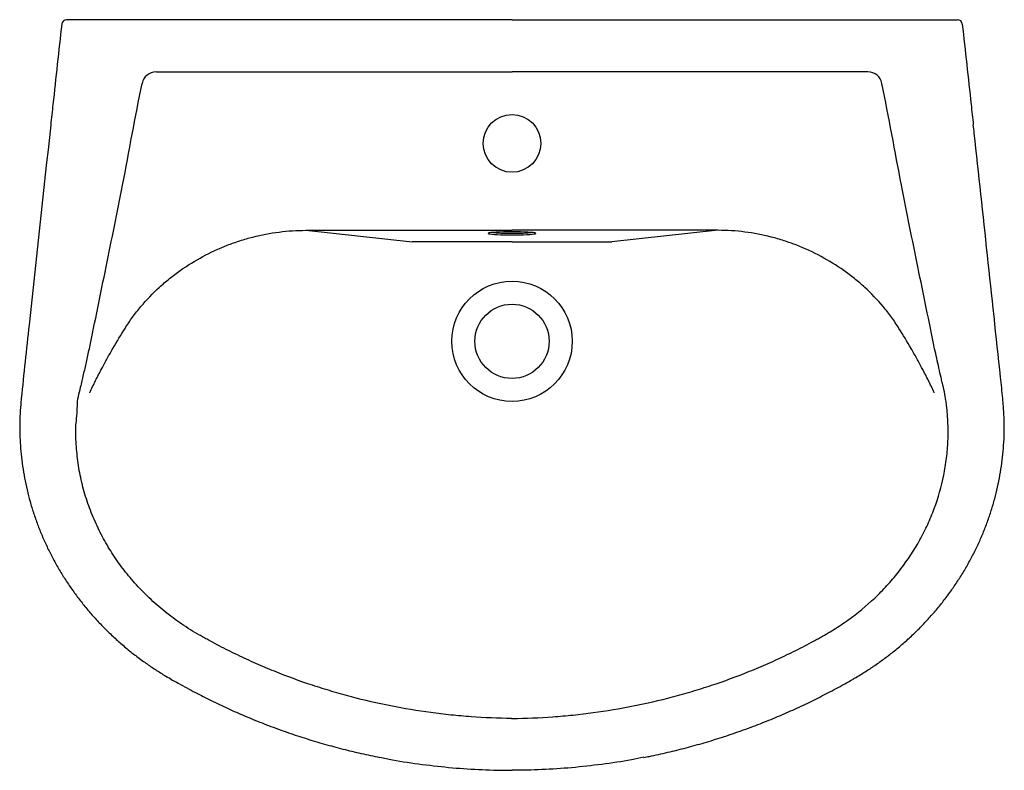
# Model space of a CAD drawing. Header units: millimetres. Extents: x 3967.444 to 3968.041, y 2581.171 to 2581.627.
import ezdxf

# ---------------------------------------------------------------- set-up
doc = ezdxf.new("R2010")
doc.units = ezdxf.units.MM
doc.layers.add('SANINDUSA', color=3, linetype='Continuous')

msp = doc.modelspace()

# ---------------------------------------------------------------- linework, layer by layer
at = {"layer": 'SANINDUSA'}
for p, q in [((3967.74251, 2581.62652), (3967.47463, 2581.62652)), ((3967.74251, 2581.62652), (3968.01038, 2581.62652)), ((3967.52684, 2581.59489), (3967.74251, 2581.59489)), ((3967.95818, 2581.59489), (3967.74251, 2581.59489)), ((3967.61761, 2581.49881), (3967.68191, 2581.49174)), ((3967.61761, 2581.49881), (3967.74251, 2581.49881)), ((3967.86741, 2581.49881), (3967.74251, 2581.49881)), ((3967.86741, 2581.49881), (3967.8031, 2581.49174)), ((3967.74251, 2581.49174), (3967.68191, 2581.49174)), ((3967.74251, 2581.49174), (3967.8031, 2581.49174)), ((3967.48661, 2581.40036), (3967.48664, 2581.40043)), ((3967.48661, 2581.40032), (3967.48664, 2581.40042)), ((3967.99841, 2581.40032), (3967.99837, 2581.40042)), ((3967.9984, 2581.40036), (3967.99838, 2581.40043)), ((3967.47912, 2581.39222), (3967.47911, 2581.39222)), ((3967.55433, 2581.25274), (3967.55433, 2581.25274)), ((3967.93069, 2581.25274), (3967.93069, 2581.25274))]:
    msp.add_line(p, q, dxfattribs=at)
for centre, radius in [((3967.74251, 2581.55152), 0.0175), ((3967.74251, 2581.43152), 0.0365), ((3967.74251, 2581.43152), 0.0225)]:
    msp.add_circle(centre, radius, dxfattribs=at)
for centre, radius, start, end in [((3967.47262, 2581.62352), 0.003, 89.9998, 173.73371), ((3968.0124, 2581.62352), 0.003, 6.26629, 90.0002), ((3967.52684, 2581.58618), 0.00871, 90, 168.6064), ((3967.95818, 2581.58618), 0.00871, 11.3936, 90), ((3967.74251, 2581.22312), 0.02022, 269.39984, 270.60016)]:
    msp.add_arc(centre, radius, start, end, dxfattribs=at)
for centre, major_axis, ratio, start_param, end_param in [((3967.74251, 2581.49697), (0.0145, 0), 0.063245, 1.570796, 3.020517), ((3967.74251, 2581.49697), (0.0145, 0), 0.063245, 0.12215, 1.570796), ((3967.74251, 2581.49697), (0.0145, 0), 0.063245, 3.020517, 3.384383), ((3967.74251, 2581.49697), (0.0145, 0), 0.063245, 3.384383, 4.712389), ((3967.74251, 2581.49797), (0.0135, 0), 0.06793, 3.663037, 4.712389), ((3967.74251, 2581.49797), (0.0135, 0), 0.06793, 4.712389, 5.761741), ((3967.74251, 2581.49697), (0.0145, 0), 0.063245, 4.712389, 6.045022), ((3967.74251, 2581.49697), (0.0145, 0), 0.063245, 6.045022, 6.405336)]:
    msp.add_ellipse(centre, major_axis=major_axis, ratio=ratio, start_param=start_param, end_param=end_param, dxfattribs=at)
for points, knots in [([(3967.46964, 2581.62385), (3967.46785, 2581.60758), (3967.46562, 2581.58722), (3967.46341, 2581.56686), (3967.46297, 2581.56276)], [0, 0, 0, 0, 0.798706, 1, 1, 1, 1]), ([(3967.47463, 2581.62652), (3967.47441, 2581.62652), (3967.47395, 2581.62652), (3967.47335, 2581.62652), (3967.47289, 2581.62652), (3967.47265, 2581.62652), (3967.47263, 2581.62652), (3967.47262, 2581.62652)], [0, 0, 0, 0, 0.215979, 0.431964, 0.647362, 0.861528, 1, 1, 1, 1]), ([(3968.01038, 2581.62652), (3968.01061, 2581.62652), (3968.01106, 2581.62652), (3968.01167, 2581.62652), (3968.01213, 2581.62652), (3968.01236, 2581.62652), (3968.01239, 2581.62652), (3968.0124, 2581.62652)], [0, 0, 0, 0, 0.215979, 0.431964, 0.647362, 0.861528, 1, 1, 1, 1]), ([(3968.01538, 2581.62385), (3968.01716, 2581.60758), (3968.0194, 2581.58723), (3968.0216, 2581.56688), (3968.02204, 2581.56279)], [0, 0, 0, 0, 0.799095, 1, 1, 1, 1]), ([(3967.46297, 2581.56276), (3967.45858, 2581.52234), (3967.45256, 2581.46705), (3967.44666, 2581.41175), (3967.44508, 2581.39687)], [0, 0, 0, 0, 0.7310063, 1, 1, 1, 1]), ([(3968.03994, 2581.39687), (3968.03948, 2581.40118), (3968.03376, 2581.45477), (3968.02783, 2581.51008), (3968.02224, 2581.56106), (3968.02205, 2581.56279)], [0, 0, 0, 0, 0.077978, 0.968788, 1, 1, 1, 1]), ([(3967.48638, 2581.42706), (3967.48979, 2581.44357), (3967.49318, 2581.46008), (3967.49991, 2581.49311), (3967.50326, 2581.50962), (3967.50656, 2581.52615)], [0, 0, 0, 0, 0.5, 0.5, 1, 1, 1, 1]), ([(3967.99863, 2581.42706), (3967.99523, 2581.44357), (3967.99184, 2581.46008), (3967.9851, 2581.49311), (3967.98176, 2581.50962), (3967.97846, 2581.52615)], [0, 0, 0, 0, 0.5, 0.5, 1, 1, 1, 1]), ([(3967.50799, 2581.43938), (3967.50872, 2581.44054), (3967.50947, 2581.44169), (3967.511, 2581.44395), (3967.51179, 2581.44506), (3967.51419, 2581.44835), (3967.51585, 2581.45048), (3967.52105, 2581.45668), (3967.52478, 2581.46057), (3967.53074, 2581.46604), (3967.53279, 2581.4678), (3967.53596, 2581.47036), (3967.53703, 2581.4712), (3967.53921, 2581.47284), (3967.54032, 2581.47365), (3967.54588, 2581.47758), (3967.55049, 2581.48043), (3967.56, 2581.48553), (3967.56491, 2581.48779), (3967.57122, 2581.49025), (3967.5725, 2581.49073), (3967.57506, 2581.49164), (3967.57635, 2581.49208), (3967.58025, 2581.49333), (3967.58286, 2581.49408), (3967.59073, 2581.49609), (3967.59603, 2581.49711), (3967.60406, 2581.49813), (3967.60675, 2581.49839), (3967.61216, 2581.49873), (3967.61488, 2581.49882), (3967.61761, 2581.49881)], [0, 0, 0, 0, 0.03125, 0.03125, 0.0625, 0.0625, 0.125, 0.125, 0.25, 0.25, 0.3125, 0.3125, 0.34375, 0.34375, 0.375, 0.375, 0.5, 0.5, 0.625, 0.625, 0.65625, 0.65625, 0.6875, 0.6875, 0.75, 0.75, 0.875, 0.875, 0.9375, 0.9375, 1, 1, 1, 1]), ([(3967.97702, 2581.43938), (3967.97629, 2581.44054), (3967.97554, 2581.44169), (3967.97401, 2581.44395), (3967.97323, 2581.44506), (3967.97083, 2581.44835), (3967.96916, 2581.45048), (3967.96397, 2581.45668), (3967.96024, 2581.46057), (3967.95428, 2581.46604), (3967.95223, 2581.4678), (3967.94906, 2581.47036), (3967.94798, 2581.4712), (3967.94581, 2581.47284), (3967.9447, 2581.47365), (3967.93914, 2581.47758), (3967.93453, 2581.48043), (3967.92501, 2581.48553), (3967.92011, 2581.48779), (3967.91379, 2581.49025), (3967.91252, 2581.49073), (3967.90996, 2581.49164), (3967.90866, 2581.49208), (3967.90477, 2581.49333), (3967.90216, 2581.49408), (3967.89429, 2581.49609), (3967.88899, 2581.49711), (3967.88096, 2581.49813), (3967.87827, 2581.49839), (3967.87286, 2581.49873), (3967.87014, 2581.49882), (3967.86741, 2581.49881)], [0, 0, 0, 0, 0.03125, 0.03125, 0.0625, 0.0625, 0.125, 0.125, 0.25, 0.25, 0.3125, 0.3125, 0.34375, 0.34375, 0.375, 0.375, 0.5, 0.5, 0.625, 0.625, 0.65625, 0.65625, 0.6875, 0.6875, 0.75, 0.75, 0.875, 0.875, 0.9375, 0.9375, 1, 1, 1, 1]), ([(3967.49389, 2581.41496), (3967.49498, 2581.41702), (3967.49609, 2581.41908), (3967.49835, 2581.42318), (3967.4995, 2581.42522), (3967.50303, 2581.43132), (3967.50547, 2581.43536), (3967.50799, 2581.43938)], [0, 0, 0, 0, 0.25, 0.25, 0.5, 0.5, 1, 1, 1, 1]), ([(3967.99113, 2581.41496), (3967.99004, 2581.41702), (3967.98893, 2581.41908), (3967.98667, 2581.42318), (3967.98551, 2581.42522), (3967.98199, 2581.43132), (3967.97955, 2581.43536), (3967.97702, 2581.43938)], [0, 0, 0, 0, 0.25, 0.25, 0.5, 0.5, 1, 1, 1, 1]), ([(3967.4811, 2581.40371), (3967.4817, 2581.40624), (3967.48291, 2581.4113), (3967.48467, 2581.41908), (3967.4858, 2581.42434), (3967.48638, 2581.42706)], [0, 0, 0, 0, 0.325962, 0.651477, 1, 1, 1, 1]), ([(3968.00391, 2581.40371), (3968.00386, 2581.40395), (3968.0038, 2581.40419), (3968.00368, 2581.40468), (3968.00351, 2581.40541), (3968.00333, 2581.40613), (3968.00299, 2581.40759), (3968.00276, 2581.40856), (3968.00208, 2581.41147), (3968.00163, 2581.41342), (3968.00032, 2581.41926), (3967.99946, 2581.42316), (3967.99863, 2581.42706)], [0, 0, 0, 0, 0.03125, 0.03125, 0.0625, 0.125, 0.125, 0.25, 0.25, 0.5, 0.5, 1, 1, 1, 1]), ([(3967.48664, 2581.40042), (3967.48721, 2581.40164), (3967.48779, 2581.40285), (3967.48896, 2581.40528), (3967.48955, 2581.40649), (3967.49136, 2581.41012), (3967.49261, 2581.41254), (3967.49389, 2581.41496)], [0, 0, 0, 0, 0.25, 0.25, 0.5, 0.5, 1, 1, 1, 1]), ([(3967.99837, 2581.40042), (3967.99781, 2581.40164), (3967.99723, 2581.40285), (3967.99606, 2581.40528), (3967.99546, 2581.40649), (3967.99365, 2581.41012), (3967.99241, 2581.41254), (3967.99113, 2581.41496)], [0, 0, 0, 0, 0.25, 0.25, 0.5, 0.5, 1, 1, 1, 1]), ([(3967.47911, 2581.39222), (3967.47911, 2581.39222), (3967.47911, 2581.3961), (3967.48011, 2581.39991), (3967.4811, 2581.40371)], [0, 0, 0, 0, 0.000003, 1, 1, 1, 1]), ([(3968.0059, 2581.39222), (3968.00579, 2581.39318), (3968.00566, 2581.39415), (3968.00538, 2581.39607), (3968.00523, 2581.39703), (3968.00473, 2581.3999), (3968.00435, 2581.40181), (3968.00391, 2581.40371)], [0, 0, 0, 0, 0.25, 0.25, 0.5, 0.5, 1, 1, 1, 1]), ([(3967.44513, 2581.39687), (3967.44506, 2581.39623), (3967.44476, 2581.39321), (3967.44441, 2581.38803), (3967.44415, 2581.38137), (3967.44421, 2581.37491), (3967.44453, 2581.36821), (3967.44517, 2581.36121), (3967.44613, 2581.35401), (3967.44741, 2581.34683), (3967.449, 2581.33968), (3967.4509, 2581.33261), (3967.4531, 2581.32563), (3967.45559, 2581.31877), (3967.45839, 2581.31201), (3967.46148, 2581.30532), (3967.46489, 2581.29871), (3967.46859, 2581.29221), (3967.47258, 2581.28584), (3967.47683, 2581.27965), (3967.48132, 2581.27366), (3967.48607, 2581.26785), (3967.49109, 2581.2622), (3967.49638, 2581.25672), (3967.50192, 2581.25143), (3967.50769, 2581.24635), (3967.51369, 2581.24149), (3967.51968, 2581.23703), (3967.5257, 2581.23291), (3967.53098, 2581.22959), (3967.53437, 2581.2276), (3967.53568, 2581.22683)], [0, 0, 0, 0, 0.009365, 0.044727, 0.076418, 0.107375, 0.139801, 0.175174, 0.210803, 0.246628, 0.282569, 0.318542, 0.35443, 0.390201, 0.425997, 0.462115, 0.498615, 0.535379, 0.572281, 0.609175, 0.645887, 0.682489, 0.719636, 0.757007, 0.794579, 0.832327, 0.870222, 0.908233, 0.942155, 0.977621, 1, 1, 1, 1]), ([(3967.48661, 2581.40036), (3967.48661, 2581.40036), (3967.48661, 2581.40034), (3967.48661, 2581.40033), (3967.48661, 2581.40032)], [0, 0, 0, 0, 0.001467, 1, 1, 1, 1]), ([(3967.94934, 2581.22682), (3967.95151, 2581.22811), (3967.95565, 2581.23058), (3967.96183, 2581.23458), (3967.96774, 2581.23878), (3967.97372, 2581.24338), (3967.97953, 2581.24824), (3967.98526, 2581.25344), (3967.99074, 2581.25884), (3967.99598, 2581.26445), (3968.00095, 2581.27024), (3968.00565, 2581.2762), (3968.01006, 2581.28232), (3968.01421, 2581.2886), (3968.01809, 2581.29505), (3968.02169, 2581.30166), (3968.025, 2581.30839), (3968.028, 2581.31521), (3968.03067, 2581.32207), (3968.03302, 2581.329), (3968.03507, 2581.33601), (3968.03682, 2581.34312), (3968.03827, 2581.35032), (3968.0394, 2581.35757), (3968.04022, 2581.36484), (3968.04069, 2581.37185), (3968.04089, 2581.37875), (3968.04074, 2581.38543), (3968.04038, 2581.39152), (3968.04003, 2581.39529), (3968.03989, 2581.39686)], [0, 0, 0, 0, 0.03711, 0.07099, 0.108285, 0.143916, 0.181929, 0.219849, 0.257642, 0.295279, 0.332734, 0.370003, 0.406934, 0.443747, 0.480722, 0.517717, 0.554555, 0.591106, 0.627253, 0.662979, 0.69875, 0.734715, 0.770764, 0.806795, 0.842706, 0.878417, 0.910156, 0.944313, 0.976717, 1, 1, 1, 1]), ([(3967.9984, 2581.40036), (3967.9984, 2581.40036), (3967.9984, 2581.40036), (3967.9984, 2581.40036), (3967.9984, 2581.40034), (3967.99841, 2581.40033), (3967.99841, 2581.40032)], [-0.00000006, -0.00000006, -0.00000006, -0.00000006, 0, 0, 0, 0.00004060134, 0.00004060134, 0.00004060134, 0.00004060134]), ([(3967.55433, 2581.25274), (3967.55433, 2581.25274), (3967.55394, 2581.25299), (3967.54976, 2581.25512), (3967.5423, 2581.26004), (3967.53205, 2581.26752), (3967.5225, 2581.27589), (3967.51397, 2581.28468), (3967.50647, 2581.2938), (3967.49995, 2581.30312), (3967.49412, 2581.31304), (3967.48907, 2581.32356), (3967.48488, 2581.33461), (3967.48165, 2581.34597), (3967.47942, 2581.3575), (3967.47832, 2581.36909), (3967.4779, 2581.38069), (3967.47912, 2581.38836), (3967.47912, 2581.39222), (3967.47912, 2581.39222)], [0, 0, 0, 0, 0, 0.008279, 0.083595, 0.159161, 0.234708, 0.309999, 0.377569, 0.44524, 0.512801, 0.582848, 0.653156, 0.723452, 0.793482, 0.862278, 0.931205, 1, 1, 1, 1, 1]), ([(3967.93069, 2581.25274), (3967.93223, 2581.25359), (3967.93375, 2581.25448), (3967.93676, 2581.25629), (3967.93825, 2581.25722), (3967.94266, 2581.26007), (3967.94552, 2581.26206), (3967.9539, 2581.2683), (3967.95919, 2581.27282), (3967.96668, 2581.28017), (3967.9691, 2581.28272), (3967.97377, 2581.288), (3967.97601, 2581.29072), (3967.9824, 2581.29908), (3967.98625, 2581.30494), (3967.99051, 2581.31265), (3967.99134, 2581.31421), (3967.99293, 2581.31735), (3967.99369, 2581.31893), (3967.99588, 2581.3237), (3967.99721, 2581.32692), (3968.00084, 2581.33671), (3968.00275, 2581.34341), (3968.00449, 2581.35199), (3968.00481, 2581.35372), (3968.00537, 2581.3572), (3968.00562, 2581.35895), (3968.00626, 2581.36419), (3968.00654, 2581.36769), (3968.00684, 2581.37469), (3968.00684, 2581.37819), (3968.00665, 2581.38345), (3968.00655, 2581.3852), (3968.00634, 2581.38783), (3968.00627, 2581.38871), (3968.0061, 2581.39046), (3968.006, 2581.39134), (3968.0059, 2581.39222)], [0, 0, 0, 0, 0.03125, 0.03125, 0.0625, 0.0625, 0.125, 0.125, 0.25, 0.25, 0.3125, 0.3125, 0.375, 0.375, 0.5, 0.5, 0.53125, 0.53125, 0.5625, 0.5625, 0.625, 0.625, 0.75, 0.75, 0.78125, 0.78125, 0.8125, 0.8125, 0.875, 0.875, 0.9375, 0.9375, 0.96875, 0.96875, 0.984375, 0.984375, 1, 1, 1, 1]), ([(3967.7423, 2581.20291), (3967.7341, 2581.20298), (3967.72591, 2581.20331), (3967.71366, 2581.20418), (3967.70958, 2581.20454), (3967.70143, 2581.20538), (3967.69735, 2581.20586), (3967.67706, 2581.20859), (3967.66102, 2581.21177), (3967.6412, 2581.21701), (3967.63726, 2581.21812), (3967.62941, 2581.22046), (3967.62551, 2581.22169), (3967.61387, 2581.22556), (3967.60619, 2581.22838), (3967.59481, 2581.23298), (3967.59103, 2581.23458), (3967.58353, 2581.23789), (3967.57609, 2581.24132), (3967.56877, 2581.24499), (3967.56332, 2581.24783), (3967.56151, 2581.24879), (3967.55881, 2581.25025), (3967.55791, 2581.25074), (3967.55612, 2581.25174), (3967.55522, 2581.25223), (3967.55433, 2581.25274)], [0, 0, 0, 0, 0.125, 0.125, 0.1875, 0.1875, 0.25, 0.25, 0.5, 0.5, 0.5625, 0.5625, 0.625, 0.625, 0.75, 0.75, 0.8125, 0.8125, 0.875, 0.9375, 0.9375, 0.96875, 0.96875, 0.984375, 0.984375, 1, 1, 1, 1]), ([(3967.74272, 2581.20291), (3967.75092, 2581.20298), (3967.7591, 2581.20331), (3967.77136, 2581.20418), (3967.77544, 2581.20454), (3967.78359, 2581.20538), (3967.78766, 2581.20586), (3967.80796, 2581.20859), (3967.824, 2581.21177), (3967.84381, 2581.21701), (3967.84776, 2581.21812), (3967.85561, 2581.22046), (3967.85951, 2581.22169), (3967.87115, 2581.22556), (3967.87882, 2581.22838), (3967.89021, 2581.23298), (3967.89398, 2581.23458), (3967.90148, 2581.23789), (3967.90892, 2581.24132), (3967.91625, 2581.24499), (3967.9217, 2581.24783), (3967.9235, 2581.24879), (3967.92621, 2581.25025), (3967.92711, 2581.25074), (3967.9289, 2581.25174), (3967.9298, 2581.25223), (3967.93069, 2581.25274)], [0, 0, 0, 0, 0.125, 0.125, 0.1875, 0.1875, 0.25, 0.25, 0.5, 0.5, 0.5625, 0.5625, 0.625, 0.625, 0.75, 0.75, 0.8125, 0.8125, 0.875, 0.9375, 0.9375, 0.96875, 0.96875, 0.984375, 0.984375, 1, 1, 1, 1]), ([(3967.53566, 2581.22679), (3967.5372, 2581.22592), (3967.54217, 2581.22311), (3967.55033, 2581.21873), (3967.5604, 2581.21358), (3967.57031, 2581.20889), (3967.5806, 2581.20435), (3967.59099, 2581.2001), (3967.60169, 2581.19606), (3967.61248, 2581.19233), (3967.62339, 2581.18889), (3967.63439, 2581.18575), (3967.64549, 2581.18292), (3967.65485, 2581.18076), (3967.66053, 2581.17966), (3967.66247, 2581.17929)], [0, 0, 0, 0, 0.038999, 0.12603, 0.204246, 0.28826, 0.36796, 0.452045, 0.536015, 0.619967, 0.703979, 0.788131, 0.872321, 0.956425, 1, 1, 1, 1]), ([(3967.82238, 2581.17925), (3967.8235, 2581.17946), (3967.82836, 2581.18037), (3967.83691, 2581.18231), (3967.84802, 2581.18505), (3967.85905, 2581.18813), (3967.86999, 2581.1915), (3967.88081, 2581.19516), (3967.89152, 2581.19912), (3967.90213, 2581.20338), (3967.91263, 2581.20794), (3967.92284, 2581.21271), (3967.93282, 2581.21775), (3967.94159, 2581.22243), (3967.9471, 2581.22552), (3967.94936, 2581.22679)], [0, 0, 0, 0, 0.02507, 0.108986, 0.193031, 0.277182, 0.361181, 0.445037, 0.528855, 0.612721, 0.696708, 0.78095, 0.860967, 0.942857, 1, 1, 1, 1]), ([(3967.66249, 2581.17936), (3967.665, 2581.17884), (3967.67349, 2581.17708), (3967.68814, 2581.17492), (3967.70628, 2581.1729), (3967.72442, 2581.17167), (3967.73647, 2581.17151), (3967.74251, 2581.17144)], [0, 0, 0, 0, 0.095314, 0.323146, 0.550977, 0.775273, 1, 1, 1, 1]), ([(3967.82236, 2581.17933), (3967.81991, 2581.17882), (3967.81147, 2581.17707), (3967.79688, 2581.17492), (3967.77874, 2581.1729), (3967.7606, 2581.17167), (3967.74854, 2581.17151), (3967.74251, 2581.17144)], [0, 0, 0, 0, 0.093413, 0.321724, 0.550034, 0.774801, 1, 1, 1, 1])]:
    msp.add_open_spline(points, degree=3, knots=knots, dxfattribs=at)
for points in [[(3967.50656, 2581.52615), (3967.51035, 2581.54676), (3967.51426, 2581.56734), (3967.5183, 2581.5879)], [(3967.97846, 2581.52615), (3967.97467, 2581.54676), (3967.97076, 2581.56734), (3967.96672, 2581.5879)], [(3968.0059, 2581.39222), (3968.0059, 2581.39222), (3968.0059, 2581.39222), (3968.0059, 2581.39222)]]:
    msp.add_open_spline(points, degree=3, dxfattribs=at)

doc.saveas('drawing.dxf')
